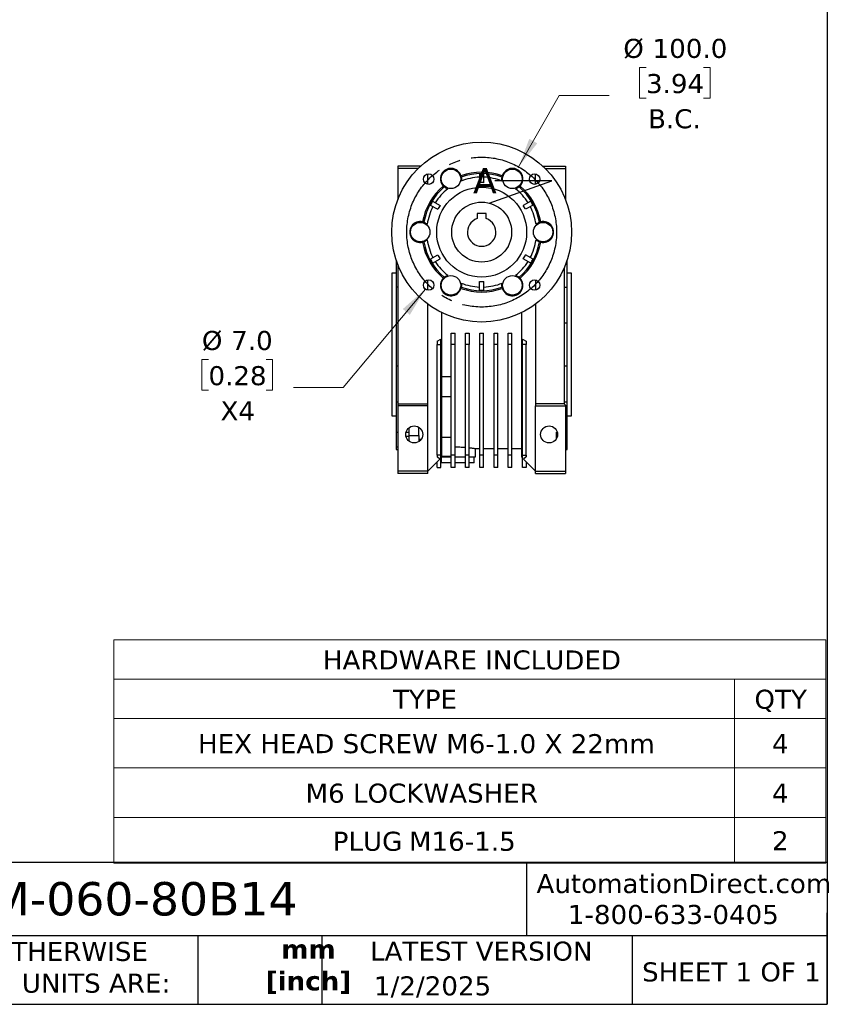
# Model space of a CAD drawing. Header units: millimetres. Extents: x 38 to 1638, y 38 to 1257.
# Tile 4 of 10: x 1099 to 1638, y 38 to 695. Entities that reach past the tile are written whole.
import ezdxf

# ---------------------------------------------------------------- set-up
doc = ezdxf.new("R2010")
doc.units = ezdxf.units.MM
doc.header["$LTSCALE"] = 6
doc.linetypes.add('SLD-Center', pattern=[19.05, 15.24, -1.27, 1.27, -1.27])
doc.linetypes.add('SLD-Solid', pattern=[0])
doc.layers.add('CENTER', color=40, linetype='SLD-Center')
doc.layers.add('TEXT', color=140, linetype='SLD-Solid', lineweight=25)
doc.styles.add('SLDTEXTSTYLE0', font='VERDANA.TTF')
doc.styles.add('SLDTEXTSTYLE1', font='VERDANAB.TTF')
doc.styles.get("Standard").update_dxf_attribs({"font": 'VERDANA.TTF'})
doc.dimstyles.new('SLDDIMSTYLE4', dxfattribs={"dimtxt": 12.948047, "dimasz": 19.812, "dimexe": 0, "dimexo": 0.0625, "dimgap": 3.237012, "dimtad": 0, "dimtih": 1, "dimtoh": 1, "dimrnd": 1e-09, "dimzin": 4, "dimdsep": 46, "dimtxsty": 'SLDTEXTSTYLE0', "dimsah": 1, "dimcen": 0, "dimadec": 0, "dimazin": 1, "dimtfac": 1, "dimtofl": 0, "dimtmove": 0, "dimatfit": 3, "dimfxl": 0, "dimfrac": 2, "dimtolj": 1, "dimtzin": 12, "dimarcsym": 0})
doc.dimstyles.new('SLDDIMSTYLE7', dxfattribs={"dimtxt": 0.18, "dimasz": 19.812, "dimexe": 0, "dimexo": 0.0625, "dimgap": 0, "dimtad": 0, "dimtih": 1, "dimtoh": 1, "dimdec": 0, "dimrnd": 1e-09, "dimzin": 0, "dimdsep": 46, "dimtxsty": 'Standard', "dimblk1": 'NONE', "dimblk2": 'NONE', "dimsah": 1, "dimcen": 0.09, "dimadec": 0, "dimazin": 0, "dimtfac": 19.812, "dimtdec": 0, "dimtofl": 0, "dimtmove": 0, "dimatfit": 3, "dimldrblk": 'NONE', "dimfxl": 0, "dimfrac": 2, "dimtolj": 1, "dimtzin": 0, "dimarcsym": 0})

# ---------------------------------------------------------------- blocks, each defined once
blk = doc.blocks.new('SW_TABLEANNOTATION_0')
at = {"color": 0, "linetype": 'SLD-Solid', "lineweight": 18}
for p, q in [((0, 0), (0, -26.22)), ((0, 0), (414.16, 0)), ((414.16, 0), (475.08, 0)), ((475.08, 0), (475.08, -26.22)), ((0, -26.22), (0, -52.43)), ((0, -26.22), (414.16, -26.22)), ((414.16, -26.22), (414.16, -52.43)), ((414.16, -26.22), (475.08, -26.22)), ((475.08, -26.22), (475.08, -52.43)), ((0, -52.43), (0, -85.46)), ((0, -52.43), (414.16, -52.43)), ((414.16, -52.43), (414.16, -85.46)), ((414.16, -52.43), (475.08, -52.43)), ((475.08, -52.43), (475.08, -85.46)), ((0, -85.46), (0, -118.49)), ((0, -85.46), (414.16, -85.46)), ((414.16, -85.46), (414.16, -118.49)), ((414.16, -85.46), (475.08, -85.46)), ((475.08, -85.46), (475.08, -118.49)), ((0, -118.49), (0, -148.94)), ((0, -118.49), (414.16, -118.49)), ((414.16, -118.49), (414.16, -148.94)), ((414.16, -118.49), (475.08, -118.49)), ((475.08, -118.49), (475.08, -148.94)), ((0, -148.94), (414.16, -148.94)), ((414.16, -148.94), (475.08, -148.94))]:
    blk.add_line(p, q, dxfattribs=at)
at = {"color": 0, "linetype": 'Continuous', "lineweight": 0, "char_height": 12.7, "attachment_point": 1, "style": 'SLDTEXTSTYLE0'}
for s, insert in [('HARDWARE INCLUDED', (139.46, -7.04)), ('TYPE', (186.2, -33.26)), ('QTY', (427.52, -33.26)), ('HEX HEAD SCREW M6-1.0 X 22mm', (56.1, -62.89)), ('4', (439.23, -62.89)), ('M6 LOCKWASHER ', (127.89, -95.92)), ('4', (439.23, -95.92)), ('PLUG', (146, -128)), ('M16-1.5', (196.95, -128)), ('2', (439.23, -127.66))]:
    blk.add_mtext(s, dxfattribs=dict(at, insert=insert))
blk = doc.blocks.new('_D_12')
at = {"color": 7, "linetype": 'SLD-Solid', "lineweight": 0}
for p, q in [((1517.28, 663.17), (1512.93, 663.17)), ((1512.93, 663.17), (1512.93, 642.59)), ((1555.75, 663.17), (1560.1, 663.17)), ((1560.1, 663.17), (1560.1, 642.59)), ((1432.24, 596.77), (1459.25, 644.37)), ((1459.25, 644.37), (1492.59, 644.37)), ((1512.93, 642.59), (1517.28, 642.59)), ((1560.1, 642.59), (1555.75, 642.59))]:
    blk.add_line(p, q, dxfattribs=at)
at = {"color": 7, "linetype": 'SLD-Solid', "lineweight": 18}
blk.add_solid([(1432.24, 596.77), (1444.67, 612.49), (1439.37, 615.5)], dxfattribs=at)
at = {"color": 7, "linetype": 'SLD-Solid', "lineweight": 18, "char_height": 12.7, "attachment_point": 1, "style": 'SLDTEXTSTYLE0'}
for s, insert in [('%%c', (1502.12, 682.2)), ('100.0', (1521.67, 682.2)), ('3.94', (1517.28, 658.72)), ('B.C.', (1518.63, 635.25))]:
    blk.add_mtext(s, dxfattribs=dict(at, insert=insert))
blk = doc.blocks.new('_D_13')
at = {"color": 7, "linetype": 'SLD-Solid', "lineweight": 0}
for p, q in [((1369.97, 515.23), (1315.23, 449.49)), ((1225.2, 468.3), (1220.85, 468.3)), ((1220.85, 468.3), (1220.85, 447.72)), ((1263.67, 468.3), (1268.02, 468.3)), ((1268.02, 468.3), (1268.02, 447.72)), ((1220.85, 447.72), (1225.2, 447.72)), ((1268.02, 447.72), (1263.67, 447.72)), ((1315.23, 449.49), (1281.89, 449.49))]:
    blk.add_line(p, q, dxfattribs=at)
at = {"color": 7, "linetype": 'SLD-Solid', "lineweight": 18}
blk.add_solid([(1369.97, 515.23), (1354.95, 501.96), (1359.63, 498.06)], dxfattribs=at)
at = {"color": 7, "linetype": 'SLD-Solid', "lineweight": 18, "char_height": 12.7, "attachment_point": 1, "style": 'SLDTEXTSTYLE0'}
for s, insert in [('%%c', (1220.81, 487.33)), ('7.0', (1240.36, 487.33)), ('0.28', (1225.2, 463.85)), ('X4', (1233.25, 440.37))]:
    blk.add_mtext(s, dxfattribs=dict(at, insert=insert))
blk = doc.blocks.new('_None')

msp = doc.modelspace()

# ---------------------------------------------------------------- linework, layer by layer
for p, q in [((1366.772, 597.28), (1351.564, 597.28)), ((1351.564, 597.28), (1351.564, 595.78)), ((1351.564, 595.78), (1351.564, 574.821)), ((1365.211, 595.78), (1351.564, 595.78)), ((1371.564, 585.195), (1371.564, 592.075)), ((1406.064, 592.044), (1406.064, 591.997)), ((1406.064, 591.997), (1406.064, 586.246)), ((1409.064, 591.997), (1409.064, 592.044)), ((1409.064, 586.246), (1409.064, 591.997)), ((1443.564, 585.195), (1443.564, 592.075)), ((1448.356, 597.28), (1463.574, 597.28)), ((1449.917, 595.78), (1463.574, 595.78)), ((1463.574, 597.28), (1463.574, 595.78)), ((1463.574, 595.78), (1463.574, 574.794)), ((1374.784, 573.937), (1374.743, 573.961)), ((1374.784, 573.937), (1379.765, 571.062)), ((1440.344, 573.937), (1435.363, 571.062)), ((1440.385, 573.961), (1440.344, 573.937)), ((1373.243, 571.363), (1373.284, 571.339)), ((1373.284, 571.339), (1378.265, 568.464)), ((1410.564, 565.58), (1404.564, 565.58)), ((1404.564, 565.58), (1404.564, 562.294)), ((1410.564, 562.294), (1410.564, 565.58)), ((1441.844, 571.339), (1436.863, 568.464)), ((1441.844, 571.339), (1441.885, 571.363)), ((1350.564, 534.545), (1350.564, 516.671)), ((1373.284, 535.22), (1373.243, 535.197)), ((1373.284, 535.22), (1378.265, 538.096)), ((1374.743, 532.599), (1374.784, 532.622)), ((1374.784, 532.622), (1379.765, 535.498)), ((1440.344, 532.622), (1435.363, 535.498)), ((1441.844, 535.22), (1436.863, 538.096)), ((1440.344, 532.622), (1440.385, 532.599)), ((1441.885, 535.197), (1441.844, 535.22)), ((1464.564, 516.638), (1464.564, 534.545)), ((1350.564, 525.78), (1347.564, 525.78)), ((1347.564, 525.78), (1347.564, 430.78)), ((1351.564, 531.739), (1351.564, 438.78)), ((1462.564, 529.301), (1462.564, 438.78)), ((1467.564, 525.78), (1464.564, 525.78)), ((1467.564, 430.78), (1467.564, 525.78)), ((1371.564, 514.484), (1371.564, 521.365)), ((1406.064, 514.563), (1406.064, 520.314)), ((1409.064, 514.563), (1409.064, 520.314)), ((1443.564, 521.365), (1443.564, 514.484)), ((1443.764, 514.528), (1443.764, 521.321)), ((1350.564, 516.671), (1351.564, 516.671)), ((1350.564, 516.671), (1350.564, 492.523)), ((1406.064, 514.563), (1406.064, 514.516)), ((1409.064, 514.516), (1409.064, 514.563)), ((1462.564, 516.638), (1464.564, 516.638)), ((1464.564, 492.531), (1464.564, 516.638)), ((1371.564, 438.78), (1371.564, 505.28)), ((1381.064, 403.28), (1381.064, 499.449)), ((1434.064, 499.449), (1434.064, 403.28)), ((1443.564, 505.28), (1443.564, 438.68)), ((1443.764, 438.68), (1443.764, 505.431)), ((1350.564, 492.523), (1350.564, 464.037)), ((1351.564, 492.523), (1350.564, 492.523)), ((1464.564, 492.531), (1462.564, 492.531)), ((1464.564, 464.028), (1464.564, 492.531)), ((1377.814, 480.445), (1380.314, 481.888)), ((1377.814, 480.445), (1377.814, 478.28)), ((1380.314, 478.28), (1380.314, 481.888)), ((1387.314, 478.28), (1387.314, 485.79)), ((1387.314, 485.79), (1389.814, 485.79)), ((1389.814, 478.28), (1389.814, 485.79)), ((1396.814, 478.28), (1396.814, 485.79)), ((1396.814, 485.79), (1399.314, 485.79)), ((1399.314, 485.79), (1399.314, 478.28)), ((1406.314, 478.28), (1406.314, 485.79)), ((1406.314, 485.79), (1408.814, 485.79)), ((1408.814, 478.28), (1408.814, 485.79)), ((1415.814, 478.28), (1415.814, 485.79)), ((1415.814, 485.79), (1418.314, 485.79)), ((1418.314, 478.28), (1418.314, 485.79)), ((1425.314, 478.28), (1425.314, 485.79)), ((1425.314, 485.79), (1427.814, 485.79)), ((1427.814, 478.28), (1427.814, 485.79)), ((1434.814, 481.888), (1437.314, 480.445)), ((1434.814, 478.28), (1434.814, 481.888)), ((1437.314, 480.445), (1437.314, 478.28)), ((1377.814, 478.28), (1380.314, 478.28)), ((1377.814, 404.565), (1377.814, 478.28)), ((1380.314, 404.565), (1380.314, 478.28)), ((1387.314, 404.565), (1387.314, 478.28)), ((1389.814, 478.28), (1387.314, 478.28)), ((1389.814, 404.565), (1389.814, 478.28)), ((1399.314, 478.28), (1396.814, 478.28)), ((1396.814, 404.565), (1396.814, 478.28)), ((1399.314, 404.565), (1399.314, 478.28)), ((1408.814, 478.28), (1406.314, 478.28)), ((1406.314, 404.565), (1406.314, 478.28)), ((1408.814, 404.565), (1408.814, 478.28)), ((1418.314, 478.28), (1415.814, 478.28)), ((1415.814, 404.565), (1415.814, 478.28)), ((1418.314, 404.565), (1418.314, 478.28)), ((1425.314, 404.565), (1425.314, 478.28)), ((1427.814, 478.28), (1425.314, 478.28)), ((1427.814, 404.565), (1427.814, 478.28)), ((1434.814, 404.565), (1434.814, 478.28)), ((1437.314, 478.28), (1434.814, 478.28)), ((1437.314, 404.565), (1437.314, 478.28)), ((1350.564, 464.037), (1351.564, 464.037)), ((1350.564, 464.037), (1350.564, 439.889)), ((1462.564, 464.028), (1464.564, 464.028)), ((1464.564, 439.922), (1464.564, 464.028)), ((1387.314, 456.653), (1381.064, 456.653)), ((1381.064, 443.653), (1387.314, 443.653)), ((1351.564, 439.889), (1350.564, 439.889)), ((1350.564, 439.889), (1350.564, 419.747)), ((1351.564, 438.78), (1371.564, 438.78)), ((1351.564, 438.78), (1351.564, 437.28)), ((1371.564, 437.28), (1351.564, 437.28)), ((1351.564, 437.28), (1351.564, 393.78)), ((1371.564, 437.28), (1371.564, 438.78)), ((1371.564, 393.78), (1371.564, 437.28)), ((1443.564, 438.68), (1443.564, 437.28)), ((1443.564, 438.68), (1443.764, 438.68)), ((1443.564, 393.78), (1443.564, 437.28)), ((1443.564, 437.28), (1463.574, 437.28)), ((1462.564, 438.78), (1443.764, 438.78)), ((1464.564, 439.922), (1462.564, 439.922)), ((1462.564, 438.78), (1463.574, 437.77)), ((1463.574, 437.77), (1463.574, 437.28)), ((1463.574, 437.28), (1463.574, 393.78)), ((1464.564, 419.767), (1464.564, 439.922)), ((1347.564, 430.78), (1350.564, 430.78)), ((1464.564, 430.78), (1467.564, 430.78)), ((1359.064, 422.766), (1359.064, 417.488)), ((1365.564, 417.488), (1365.564, 423.115)), ((1350.564, 419.747), (1351.564, 419.747)), ((1350.564, 419.747), (1350.564, 409.744)), ((1359.064, 416.875), (1357.05, 416.875)), ((1357.066, 419.747), (1359.064, 419.747)), ((1359.064, 417.488), (1365.564, 417.488)), ((1359.064, 417.488), (1359.064, 413.794)), ((1365.564, 417.488), (1365.564, 413.445)), ((1365.564, 415.165), (1367.326, 415.165)), ((1387.314, 416.197), (1381.064, 416.197)), ((1457.564, 419.767), (1458.056, 419.767)), ((1457.564, 415.564), (1457.564, 419.767)), ((1463.574, 419.767), (1464.564, 419.767)), ((1464.564, 409.782), (1464.564, 419.767)), ((1351.564, 409.744), (1350.564, 409.744)), ((1350.564, 409.744), (1350.564, 408.28)), ((1350.564, 408.28), (1351.564, 408.28)), ((1403.525, 408.88), (1406.314, 408.88)), ((1403.564, 403.28), (1403.564, 408.887)), ((1408.814, 408.88), (1415.814, 408.88)), ((1418.314, 408.88), (1425.314, 408.88)), ((1427.814, 408.88), (1434.064, 408.88)), ((1464.564, 409.782), (1463.574, 409.782)), ((1463.574, 408.315), (1464.564, 408.315)), ((1464.564, 408.315), (1464.564, 409.782)), ((1371.564, 393.78), (1379.543, 401.759)), ((1380.314, 404.565), (1377.814, 404.565)), ((1377.814, 404.565), (1377.814, 403.429)), ((1379.543, 401.759), (1377.814, 403.429)), ((1380.314, 396.28), (1380.314, 404.565)), ((1380.314, 402.53), (1381.064, 403.28)), ((1380.564, 402.78), (1380.564, 399.28)), ((1381.064, 403.875), (1387.314, 403.875)), ((1381.064, 403.28), (1387.314, 403.28)), ((1389.814, 404.565), (1387.314, 404.565)), ((1387.314, 396.28), (1387.314, 404.565)), ((1389.814, 396.28), (1389.814, 404.565)), ((1389.814, 403.28), (1396.814, 403.28)), ((1399.314, 404.565), (1396.814, 404.565)), ((1396.814, 396.28), (1396.814, 404.565)), ((1399.314, 396.28), (1399.314, 404.565)), ((1399.314, 403.28), (1403.564, 403.28)), ((1402.564, 399.28), (1402.564, 403.28)), ((1408.814, 404.565), (1406.314, 404.565)), ((1406.314, 396.28), (1406.314, 404.565)), ((1408.814, 396.28), (1408.814, 404.565)), ((1418.314, 404.565), (1415.814, 404.565)), ((1415.814, 396.28), (1415.814, 404.565)), ((1418.314, 396.28), (1418.314, 404.565)), ((1427.814, 404.565), (1425.314, 404.565)), ((1425.314, 396.28), (1425.314, 404.565)), ((1427.814, 396.28), (1427.814, 404.565)), ((1434.064, 403.28), (1434.814, 402.53)), ((1434.814, 404.565), (1437.314, 404.565)), ((1434.814, 396.28), (1434.814, 404.565)), ((1437.314, 403.429), (1435.584, 401.759)), ((1435.584, 401.759), (1443.564, 393.78)), ((1437.314, 404.565), (1437.314, 403.429)), ((1377.814, 396.28), (1377.814, 400.03)), ((1377.814, 396.28), (1380.314, 396.28)), ((1387.314, 399.28), (1380.564, 399.28)), ((1389.814, 396.28), (1387.314, 396.28)), ((1396.814, 399.28), (1389.814, 399.28)), ((1399.314, 396.28), (1396.814, 396.28)), ((1400.773, 399.28), (1399.314, 399.28)), ((1402.564, 399.28), (1400.773, 399.28)), ((1408.814, 396.28), (1406.314, 396.28)), ((1418.314, 396.28), (1415.814, 396.28)), ((1427.814, 396.28), (1425.314, 396.28)), ((1437.314, 396.28), (1434.814, 396.28)), ((1437.314, 400.03), (1437.314, 396.28)), ((1371.564, 393.78), (1351.564, 393.78)), ((1351.564, 393.78), (1351.564, 392.28)), ((1371.564, 392.28), (1351.564, 392.28)), ((1371.564, 392.28), (1371.564, 393.78)), ((1443.564, 393.78), (1463.574, 393.78)), ((1443.564, 392.28), (1443.564, 393.78)), ((1443.564, 392.28), (1463.574, 392.28)), ((1463.574, 393.78), (1463.574, 392.28))]:
    msp.add_line(p, q)
for centre, radius in [((1407.564, 553.28), 60), ((1372.209, 588.635), 3.5), ((1387.064, 588.787), 6.5), ((1428.064, 588.787), 6.5), ((1442.919, 588.635), 3.5), ((1407.564, 553.28), 30), ((1407.564, 553.28), 20), ((1366.564, 553.28), 6.5), ((1448.564, 553.28), 6.5), ((1372.209, 517.925), 3.5), ((1387.064, 517.773), 6.5), ((1428.064, 517.773), 6.5), ((1442.919, 517.925), 3.5), ((1362.564, 418.28), 5.69), ((1452.564, 418.28), 5.69)]:
    msp.add_circle(centre, radius)
at = {"color": 7, "linetype": 'SLD-Solid', "lineweight": 18}
msp.add_circle((1407.564, 553.28), 20, dxfattribs=at)
for centre, radius, start, end in [((1387.064, 588.787), 7, 16.910028, 223.089972), ((1407.564, 553.28), 40, 69.814143, 110.185857), ((1407.564, 553.28), 39.104, 69.653541, 110.346459), ((1407.564, 553.28), 38.793, 87.78401, 92.21599), ((1407.564, 553.28), 38.746, 87.781315, 92.218685), ((1428.064, 588.787), 7, 316.910028, 163.089972), ((1387.064, 588.787), 7, 9.515116, 16.910028), ((1407.564, 553.28), 36.675, 92.344039, 111.860609), ((1407.564, 553.28), 33, 87.394749, 92.605251), ((1407.564, 553.28), 36.675, 68.139391, 87.655961), ((1428.064, 588.787), 7, 163.089972, 170.484884), ((1407.564, 553.28), 40, 129.814143, 170.185857), ((1407.564, 553.28), 39.104, 129.653541, 170.346459), ((1407.564, 553.28), 36.675, 128.139391, 147.655961), ((1387.064, 588.787), 7, 223.089972, 230.484884), ((1407.564, 553.28), 36.675, 32.344039, 51.860609), ((1428.064, 588.787), 7, 309.515116, 316.910028), ((1407.564, 553.28), 39.104, 9.653541, 50.346459), ((1407.564, 553.28), 40, 9.814143, 50.185857), ((1407.564, 553.28), 38.793, 147.78401, 152.21599), ((1407.564, 553.28), 38.746, 147.781315, 152.218685), ((1407.564, 553.28), 38.746, 27.781315, 32.218685), ((1407.564, 553.28), 38.793, 27.78401, 32.21599), ((1407.564, 553.28), 36.675, 152.344039, 171.860609), ((1407.564, 553.28), 33, 147.394749, 152.605251), ((1407.564, 553.28), 33, 27.394749, 32.605251), ((1407.564, 553.28), 36.675, 8.139391, 27.655961), ((1366.564, 553.28), 7, 76.910028, 283.089972), ((1366.564, 553.28), 7, 69.515116, 76.910028), ((1407.564, 553.28), 9.5, 108.40848, 71.59152), ((1448.564, 553.28), 7, 103.089972, 110.484884), ((1448.564, 553.28), 7, 256.910028, 103.089972), ((1366.564, 553.28), 7, 283.089972, 290.484884), ((1407.564, 553.28), 40, 189.814143, 230.185857), ((1407.564, 553.28), 39.104, 189.653541, 230.346459), ((1407.564, 553.28), 36.675, 188.139391, 207.655961), ((1407.564, 553.28), 39.104, 309.653541, 350.346459), ((1407.564, 553.28), 40, 309.814143, 350.185857), ((1407.564, 553.28), 36.675, 332.344039, 351.860609), ((1448.564, 553.28), 7, 249.515116, 256.910028), ((1407.564, 553.28), 38.793, 207.78401, 212.21599), ((1407.564, 553.28), 38.746, 207.781315, 212.218685), ((1407.564, 553.28), 36.675, 212.344039, 231.860609), ((1407.564, 553.28), 33, 207.394749, 212.605251), ((1407.564, 553.28), 36.675, 308.139391, 327.655961), ((1407.564, 553.28), 33, 327.394749, 332.605251), ((1407.564, 553.28), 38.746, 327.781315, 332.218685), ((1407.564, 553.28), 38.793, 327.78401, 332.21599), ((1387.064, 517.773), 7, 136.910028, 343.089972), ((1387.064, 517.773), 7, 129.515116, 136.910028), ((1407.564, 553.28), 36.675, 248.139391, 267.655961), ((1407.564, 553.28), 33, 267.394749, 272.605251), ((1407.564, 553.28), 36.675, 272.344039, 291.860609), ((1428.064, 517.773), 7, 196.910028, 43.089972), ((1428.064, 517.773), 7, 43.089972, 50.484884), ((1387.064, 517.773), 7, 343.089972, 350.484884), ((1407.564, 553.28), 40, 249.814143, 290.185857), ((1407.564, 553.28), 39.104, 249.653541, 290.346459), ((1407.564, 553.28), 38.746, 267.781315, 272.218685), ((1407.564, 553.28), 38.793, 267.78401, 272.21599), ((1428.064, 517.773), 7, 189.515116, 196.910028)]:
    msp.add_arc(centre, radius, start, end)
for points, knots in [([(1393.968, 589.944), (1394.036, 589.536), (1394.07, 589.116), (1394.056, 588.244), (1394.01, 587.793), (1393.908, 587.318)], [0, 0, 0, 0, 0.5, 0.5, 1, 1, 1, 1]), ([(1421.22, 587.318), (1421.118, 587.793), (1421.071, 588.244), (1421.058, 589.116), (1421.092, 589.536), (1421.16, 589.944)], [0, 0, 0, 0, 0.5, 0.5, 1, 1, 1, 1]), ([(1384.914, 582.125), (1384.452, 582.274), (1384.038, 582.46), (1383.276, 582.884), (1382.929, 583.124), (1382.61, 583.387)], [0, 0, 0, 0, 0.5, 0.5, 1, 1, 1, 1]), ([(1432.518, 583.387), (1432.199, 583.124), (1431.852, 582.884), (1431.09, 582.46), (1430.676, 582.274), (1430.214, 582.125)], [0, 0, 0, 0, 0.5, 0.5, 1, 1, 1, 1]), ([(1369.014, 559.837), (1369.401, 559.693), (1369.782, 559.512), (1370.53, 559.064), (1370.898, 558.798), (1371.258, 558.472)], [0, 0, 0, 0, 0.5, 0.5, 1, 1, 1, 1]), ([(1443.869, 558.472), (1444.23, 558.798), (1444.598, 559.064), (1445.346, 559.512), (1445.727, 559.693), (1446.114, 559.837)], [0, 0, 0, 0, 0.5, 0.5, 1, 1, 1, 1]), ([(1371.258, 548.087), (1370.898, 547.761), (1370.53, 547.495), (1369.782, 547.048), (1369.401, 546.867), (1369.014, 546.723)], [0, 0, 0, 0, 0.5, 0.5, 1, 1, 1, 1]), ([(1446.114, 546.723), (1445.727, 546.867), (1445.346, 547.048), (1444.598, 547.495), (1444.23, 547.761), (1443.869, 548.087)], [0, 0, 0, 0, 0.5, 0.5, 1, 1, 1, 1]), ([(1382.61, 523.173), (1382.929, 523.436), (1383.276, 523.675), (1384.038, 524.1), (1384.452, 524.285), (1384.914, 524.435)], [0, 0, 0, 0, 0.5, 0.5, 1, 1, 1, 1]), ([(1393.908, 519.242), (1394.01, 518.767), (1394.056, 518.316), (1394.07, 517.444), (1394.036, 517.023), (1393.968, 516.616)], [0, 0, 0, 0, 0.5, 0.5, 1, 1, 1, 1]), ([(1421.16, 516.616), (1421.092, 517.023), (1421.058, 517.444), (1421.071, 518.316), (1421.118, 518.767), (1421.22, 519.242)], [0, 0, 0, 0, 0.5, 0.5, 1, 1, 1, 1]), ([(1430.214, 524.435), (1430.676, 524.285), (1431.09, 524.1), (1431.852, 523.675), (1432.199, 523.436), (1432.518, 523.173)], [0, 0, 0, 0, 0.5, 0.5, 1, 1, 1, 1]), ([(1389.814, 409.895), (1390.194, 409.906), (1391.224, 409.935), (1392.96, 409.92), (1394.902, 409.85), (1396.21, 409.777), (1396.794, 409.725), (1396.814, 409.723)], [0, 0, 0, 0, 0.1606085, 0.4347091, 0.7168192, 0.9901165, 1, 1, 1, 1]), ([(1399.314, 409.483), (1399.551, 409.457), (1400.319, 409.373), (1401.362, 409.228), (1402.419, 409.071), (1403.133, 408.954), (1403.526, 408.887), (1403.525, 408.887), (1403.525, 408.887)], [0, 0, 0, 0, 0.0877717, 0.2846428, 0.4776502, 0.6763375, 0.8677868, 1, 1, 1, 1])]:
    msp.add_open_spline(points, degree=3, knots=knots)
at = {"layer": 'CENTER', "linetype": 'SLD-Center'}
msp.add_circle((1407.564, 553.28), 50, dxfattribs=at)
at = {"layer": 'TEXT'}
for p, q in [((1638.3, 1257.3), (1638.3, 38.1)), ((1638.3, 132.757), (38.1, 132.757)), ((1437.452, 132.757), (1437.452, 83.82)), ((1638.3, 38.1), (1638.3, 99.06)), ((1638.3, 83.82), (38.1, 83.82)), ((1218.146, 83.82), (1218.146, 38.1)), ((1300.873, 83.82), (1300.873, 38.1)), ((1508.092, 83.82), (1508.092, 38.1)), ((38.1, 38.1), (1638.3, 38.1))]:
    msp.add_line(p, q, dxfattribs=at)

# ---------------------------------------------------------------- block references
at = {"color": 7, "linetype": 'Continuous', "lineweight": 0}
msp.add_blockref('SW_TABLEANNOTATION_0', (1162.138, 281.232), dxfattribs=at)

# ---------------------------------------------------------------- texts
at = {"color": 7, "linetype": 'SLD-Solid', "lineweight": 18, "insert": (1401.777, 596.006), "char_height": 16.933, "attachment_point": 1, "style": 'SLDTEXTSTYLE0'}
msp.add_mtext('A', dxfattribs=at)
at = {"color": 179, "linetype": 'SLD-Solid', "lineweight": 18, "char_height": 12.7, "attachment_point": 1, "style": 'SLDTEXTSTYLE0'}
for s, insert in [('AutomationDirect.com', (1444.17, 125.018)), ('1-800-633-0405', (1465.149, 104.381))]:
    msp.add_mtext(s, dxfattribs=dict(at, insert=insert))
at = {"layer": 'TEXT'}
for s, insert, char_height, attachment_point, style in [('WGA-75M-060-80B14', (955.246, 119.643), 22.225, 1, 'SLDTEXTSTYLE0'), ('UNLESS OTHERWISE ^JSPECIFIED UNITS ARE:', (1005.647, 79.746), 12.7, 1, 'SLDTEXTSTYLE0'), ('LATEST VERSION', (1407.313, 79.943), 12.7, 2, 'SLDTEXTSTYLE0'), ('mm^J[inch]', (1291.946, 81.233), 12.7, 2, 'SLDTEXTSTYLE1'), ('SHEET 1 OF 1', (1514.648, 66.068), 12.7, 1, 'SLDTEXTSTYLE0'), ('1/2/2025', (1335.677, 56.777), 12.7, 1, 'SLDTEXTSTYLE0')]:
    msp.add_mtext(s, dxfattribs=dict(at, insert=insert, char_height=char_height, attachment_point=attachment_point, style=style))

# ---------------------------------------------------------------- dimensions: what is measured, and where the dimension line sits
at = {"color": 7, "linetype": 'SLD-Solid', "lineweight": 18}
for p1, p2, text, picture, middle in [((1382.887, 509.794), (1432.241, 596.766), '<>\\PB.C.', '_D_12', (1536.516, 651.059)), ((1374.448, 520.614), (1369.969, 515.235), '<>\\PX4', '_D_13', (1244.434, 456.184))]:
    dim = msp.add_diameter_dim_2p(p1=p1, p2=p2, text=text, dimstyle='SLDDIMSTYLE4', dxfattribs=at)
    dim.commit()
    dim.dimension.update_dxf_attribs({"geometry": picture, "text_midpoint": middle, "dimtype": 163})

# ---------------------------------------------------------------- leaders
at = {"color": 7, "linetype": 'SLD-Solid', "lineweight": 18, "has_arrowhead": 0}
msp.add_leader([(1412.528, 572.654), (1454.444, 587.546), (1416.344, 587.546)], dimstyle='SLDDIMSTYLE7', dxfattribs=at)

doc.saveas('drawing.dxf')
